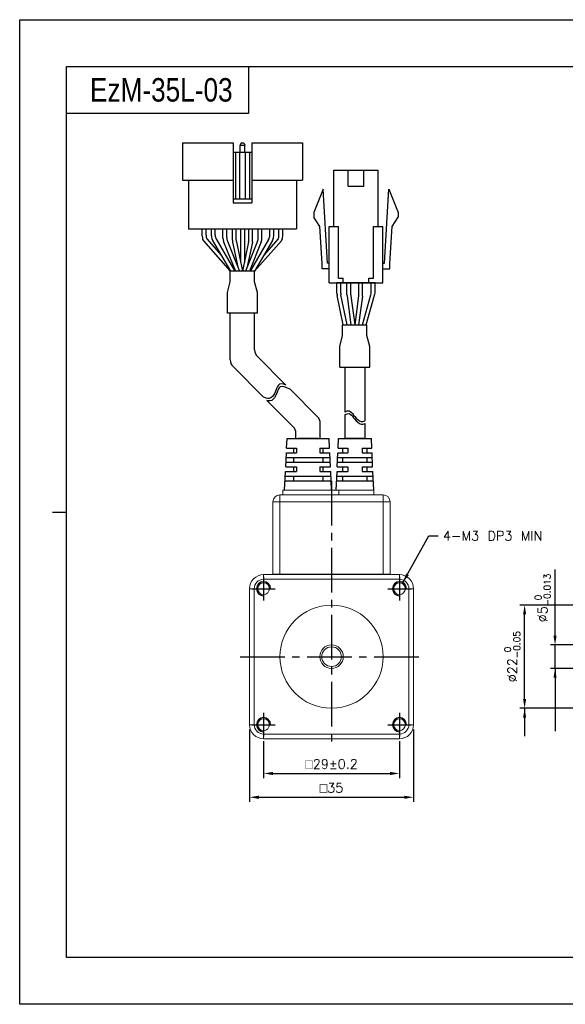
# Model space of a CAD drawing. Header units: millimetres. Extents: x 0 to 297, y 0 to 210.
# Tile 1 of 4: x 0 to 116, y 0 to 210. Entities that reach past the tile are written whole.
import ezdxf

# ---------------------------------------------------------------- set-up
doc = ezdxf.new("R2010")
doc.units = ezdxf.units.MM
doc.header["$PDSIZE"] = -1
doc.linetypes.add('CENTER2', pattern=[28.575, 19.05, -3.175, 3.175, -3.175])
doc.layers.add('2\\M+5CFB8\\M+5CFDF\\M+5B2E3', color=7, linetype='Continuous')
doc.layers.add('DIM', color=3, linetype='Continuous')
doc.styles.add('H', font='txt')
doc.styles.get("Standard").update_dxf_attribs({"font": 'txt.shx', "bigfont": 'whgtxt.shx'})
doc.dimstyles.new('ISO-25', dxfattribs={"dimtxt": 2.5, "dimasz": 2.5, "dimexe": 1.25, "dimexo": 0.625, "dimtad": 1, "dimtxsty": 'Standard', "dimcen": 2.5, "dimadec": 0, "dimazin": 0, "dimtfac": 1, "dimtmove": 0, "dimatfit": 3, "dimfxl": 0, "dimarcsym": 0})

# ---------------------------------------------------------------- blocks, each defined once
blk = doc.blocks.new('*D172')
at = {"color": 8, "lineweight": -2}
for p, q in [((52.03, 56.14), (52.03, 48.24)), ((81.03, 56.14), (81.03, 48.24)), ((54.03, 49.24), (79.03, 49.24))]:
    blk.add_line(p, q, dxfattribs=at)
at = {"color": 8}
for points in [[(54.03, 49.57), (54.03, 48.9), (52.03, 49.24)], [(79.03, 49.57), (79.03, 48.9), (81.03, 49.24)]]:
    blk.add_solid(points, dxfattribs=at)
at = {"layer": 'Defpoints', "color": 0}
for p in [(52.03, 57.14), (81.03, 57.14), (81.03, 49.24)]:
    blk.add_point(p, dxfattribs=at)
at = {"color": 3, "insert": (66.53, 51.24), "char_height": 2, "attachment_point": 5}
blk.add_mtext('\\A1;{\\Famgdt|c129;o}29±0.2', dxfattribs=at)
blk = doc.blocks.new('*D173')
at = {"color": 8, "lineweight": -2}
for p, q in [((49.03, 58.64), (49.03, 43.16)), ((84.03, 58.64), (84.03, 43.16)), ((51.03, 44.16), (82.03, 44.16))]:
    blk.add_line(p, q, dxfattribs=at)
at = {"color": 8}
for points in [[(51.03, 44.49), (51.03, 43.82), (49.03, 44.16)], [(82.03, 44.49), (82.03, 43.82), (84.03, 44.16)]]:
    blk.add_solid(points, dxfattribs=at)
at = {"layer": 'Defpoints', "color": 0}
for p in [(49.03, 59.64), (84.03, 59.64), (84.03, 44.16)]:
    blk.add_point(p, dxfattribs=at)
at = {"color": 3, "insert": (66.53, 46.16), "char_height": 2, "attachment_point": 5}
blk.add_mtext('\\A1;{\\Famgdt|c129;o}35', dxfattribs=at)
blk = doc.blocks.new('*D174')
at = {"color": 8, "lineweight": -2}
for p, q in [((137.28, 85.14), (106.73, 85.14)), ((107.73, 65.14), (107.73, 83.14)), ((137.28, 63.14), (106.73, 63.14))]:
    blk.add_line(p, q, dxfattribs=at)
at = {"color": 8}
for points in [[(107.39, 83.14), (108.06, 83.14), (107.73, 85.14)], [(107.39, 65.14), (108.06, 65.14), (107.73, 63.14)]]:
    blk.add_solid(points, dxfattribs=at)
at = {"layer": 'Defpoints', "color": 0}
for p in [(107.73, 85.14), (138.28, 85.14), (138.28, 63.14)]:
    blk.add_point(p, dxfattribs=at)
at = {"color": 3, "insert": (105.09, 74.14), "char_height": 2, "attachment_point": 5, "rotation": 90}
blk.add_mtext('\\A1;%%C22{\\H1.400000;\\S 0^ -0.05;}', dxfattribs=at)
blk = doc.blocks.new('*D175')
at = {"color": 8, "lineweight": -2}
for p, q in [((114.22, 78.64), (114.22, 92.71)), ((119.78, 76.64), (113.22, 76.64)), ((114.22, 71.64), (114.22, 76.64)), ((119.78, 71.64), (113.22, 71.64)), ((114.22, 69.64), (114.22, 67.64))]:
    blk.add_line(p, q, dxfattribs=at)
at = {"color": 8}
for points in [[(113.88, 78.64), (114.55, 78.64), (114.22, 76.64)], [(113.88, 69.64), (114.55, 69.64), (114.22, 71.64)]]:
    blk.add_solid(points, dxfattribs=at)
at = {"layer": 'Defpoints', "color": 0}
for p in [(114.22, 76.64), (120.78, 76.64), (120.78, 71.64)]:
    blk.add_point(p, dxfattribs=at)
at = {"color": 3, "insert": (111.58, 86.67), "char_height": 2, "attachment_point": 5, "rotation": 90}
blk.add_mtext('\\A1;%%C5{\\H1.400000;\\S 0^ -0.013;}', dxfattribs=at)

msp = doc.modelspace()

# ---------------------------------------------------------------- linework, layer by layer
for p, q in [((48.8288, 200), (48.8288, 190)), ((48.8288, 190), (10, 190)), ((45.5314, 183.7632), (45.5314, 170.9632)), ((47.2314, 183.7632), (47.0314, 183.2632)), ((47.0314, 181.7632), (47.0314, 183.2632)), ((47.0314, 183.2632), (48.0314, 183.2632)), ((47.2314, 183.7632), (47.8314, 183.7632)), ((47.8314, 183.7632), (48.0314, 183.2632)), ((48.0314, 181.7632), (48.0314, 183.2632)), ((49.5314, 183.7632), (49.5314, 170.9632)), ((49.5314, 183.7632), (60.3314, 183.7632)), ((60.3314, 183.7632), (60.3314, 175.7632)), ((45.5314, 181.7632), (49.5314, 181.7632)), ((46.0314, 181.7632), (46.0314, 171.7632)), ((46.9314, 181.7632), (46.9314, 171.7632)), ((48.1314, 181.7632), (48.1314, 171.7632)), ((49.0314, 181.7632), (49.0314, 171.7632)), ((67.0011, 165.8861), (67.0011, 177.8861)), ((70.0511, 174.4861), (70.0511, 177.8861)), ((73.4511, 174.4861), (73.4511, 177.8861)), ((76.5011, 165.8861), (76.5011, 177.8861)), ((34.7314, 175.7632), (45.5314, 175.7632)), ((36.0314, 175.7632), (36.0314, 165.3632)), ((49.5314, 175.7632), (60.3314, 175.7632)), ((59.0314, 175.7632), (59.0314, 165.3632)), ((64.7511, 173.8861), (62.7511, 168.8861)), ((65.7011, 158.0861), (64.7511, 173.8861)), ((77.8011, 158.0861), (78.7511, 173.8861)), ((78.7511, 173.8861), (80.7511, 168.8861)), ((45.5314, 171.7632), (49.5314, 171.7632)), ((45.5314, 170.9632), (49.5314, 170.9632)), ((62.7511, 168.8861), (62.7511, 167.8861)), ((80.7511, 168.8861), (80.7511, 167.8861)), ((64.0283, 165.914), (62.7511, 167.8861)), ((64.5033, 158.014), (64.0283, 165.914)), ((78.9989, 158.014), (79.4739, 165.914)), ((79.4739, 165.914), (80.7511, 167.8861)), ((36.0314, 165.3632), (59.0314, 165.3632)), ((40.8906, 165.3632), (54.1906, 165.3632)), ((47.1406, 165.3632), (47.1406, 158.246)), ((47.9406, 165.3632), (47.9406, 158.246)), ((66.0011, 153.8861), (66.0011, 165.8861)), ((68.0011, 154.8861), (68.0011, 165.8861)), ((75.5011, 154.8861), (75.5011, 165.8861)), ((77.5011, 153.8861), (77.5011, 165.8861)), ((64.5011, 156.8861), (64.5011, 158.0861)), ((79.0011, 156.8861), (79.0011, 158.0861)), ((67.6948, 151.6064), (67.6948, 153.8861)), ((75.8074, 153.8861), (67.6948, 153.8861)), ((68.4948, 151.6876), (68.4948, 153.8861)), ((69.0011, 153.8861), (69.0011, 154.8861)), ((74.5011, 153.8861), (74.5011, 154.8861)), ((75.0074, 151.8787), (75.0074, 153.8861)), ((75.8074, 151.768), (75.8074, 153.8861)), ((69.0321, 144.8861), (67.7356, 151.2044)), ((69.8488, 144.8861), (68.5356, 151.2856)), ((73.1131, 144.8861), (74.9323, 151.3357)), ((73.9444, 144.8861), (75.7323, 151.2251)), ((44.9314, 137.4199), (44.9314, 147.3788)), ((50.1314, 147.3788), (44.9314, 147.3788)), ((50.1314, 139.5738), (50.1314, 147.3788)), ((50.7171, 138.1596), (56.8062, 132.0706)), ((45.5171, 136.0057), (51.9327, 129.5901)), ((69.3402, 135.9017), (69.3402, 126.2756)), ((73.6402, 135.9017), (73.6402, 124.4598)), ((57.7606, 131.1162), (63.5482, 125.3285)), ((52.7643, 128.7585), (58.3482, 123.1746)), ((64.134, 120.641), (64.134, 123.9143)), ((69.3402, 125.7011), (69.3402, 120.641)), ((73.6402, 123.8854), (73.6402, 120.641)), ((56.9431, 118.641), (57.034, 120.641)), ((57.034, 120.641), (66.034, 120.641)), ((58.934, 120.641), (58.934, 121.7604)), ((58.934, 120.641), (64.2222, 120.641)), ((61.5778, 120.641), (59.384, 120.641)), ((59.384, 120.641), (63.684, 120.641)), ((66.1249, 118.641), (66.034, 120.641)), ((67.9431, 118.641), (68.034, 120.641)), ((68.034, 120.641), (75.034, 120.641)), ((71.534, 120.641), (69.3402, 120.641)), ((69.3402, 120.641), (73.6402, 120.641)), ((75.1249, 118.641), (75.034, 120.641)), ((56.7613, 114.641), (56.8977, 117.641)), ((56.8977, 117.641), (59.034, 117.641)), ((56.9431, 118.641), (59.034, 118.641)), ((58.384, 118.641), (58.384, 117.641)), ((59.034, 118.641), (59.034, 117.641)), ((64.034, 118.641), (66.1249, 118.641)), ((64.034, 118.641), (66.1249, 118.641)), ((64.034, 118.641), (64.034, 117.641)), ((64.034, 117.641), (66.1704, 117.641)), ((64.034, 117.641), (66.1704, 117.641)), ((64.684, 118.641), (64.684, 117.641)), ((66.3067, 114.641), (66.1704, 117.641)), ((67.7613, 114.641), (67.8977, 117.641)), ((67.8977, 117.641), (70.034, 117.641)), ((67.9431, 118.641), (70.034, 118.641)), ((68.934, 117.641), (68.934, 118.641)), ((70.034, 118.641), (70.034, 117.641)), ((73.034, 118.641), (75.1249, 118.641)), ((73.034, 118.641), (75.1249, 118.641)), ((73.034, 118.641), (73.034, 117.641)), ((73.034, 117.641), (75.1704, 117.641)), ((73.034, 117.641), (75.1704, 117.641)), ((74.134, 117.641), (74.134, 118.641)), ((75.3067, 114.641), (75.1704, 117.641)), ((56.8067, 115.641), (66.2613, 115.641)), ((56.8522, 116.641), (66.2158, 116.641)), ((58.384, 116.641), (58.384, 115.641)), ((64.684, 116.641), (64.684, 115.641)), ((67.8067, 115.641), (75.2613, 115.641)), ((67.8522, 116.641), (75.2158, 116.641)), ((68.934, 115.641), (68.934, 116.641)), ((74.134, 115.641), (74.134, 116.641)), ((56.534, 109.641), (56.7158, 113.641)), ((56.7158, 113.641), (59.034, 113.641)), ((56.7613, 114.641), (59.034, 114.641)), ((58.384, 114.641), (58.384, 113.641)), ((59.034, 114.641), (59.034, 113.641)), ((64.034, 114.641), (66.3067, 114.641)), ((64.034, 114.641), (64.034, 113.641)), ((64.034, 113.641), (66.3522, 113.641)), ((64.684, 114.641), (64.684, 113.641)), ((66.534, 109.641), (66.3522, 113.641)), ((67.534, 109.641), (67.7158, 113.641)), ((67.7158, 113.641), (70.034, 113.641)), ((67.7613, 114.641), (70.034, 114.641)), ((68.934, 113.641), (68.934, 114.641)), ((70.034, 114.641), (70.034, 113.641)), ((73.034, 114.641), (75.3067, 114.641)), ((73.034, 114.641), (73.034, 113.641)), ((73.034, 113.641), (75.3522, 113.641)), ((74.134, 113.641), (74.134, 114.641)), ((75.534, 109.641), (75.3522, 113.641)), ((56.6249, 111.641), (66.4431, 111.641)), ((56.6704, 112.641), (66.3977, 112.641)), ((58.384, 112.641), (58.384, 111.641)), ((64.684, 112.641), (64.684, 111.641)), ((67.6249, 111.641), (75.4431, 111.641)), ((67.6704, 112.641), (75.3977, 112.641)), ((68.934, 111.641), (68.934, 112.641)), ((74.134, 111.641), (74.134, 112.641))]:
    msp.add_line(p, q)
at = {"color": 0}
for p, q in [((34.7314, 183.7632), (34.7314, 175.7632)), ((34.7314, 183.7632), (45.5314, 183.7632)), ((38.9528, 163.8176), (38.9528, 165.3632)), ((39.7528, 164.0346), (39.7528, 165.3632)), ((40.8906, 163.8898), (40.8906, 165.3632)), ((41.6906, 164.1069), (41.6906, 165.3632)), ((43.3721, 163.3692), (43.3721, 165.3632)), ((44.1721, 163.5234), (44.1721, 165.3632)), ((45.3906, 162.9822), (45.3906, 165.3632)), ((46.1906, 163.027), (46.1906, 165.3632)), ((48.8906, 163.027), (48.8906, 165.3632)), ((49.6906, 162.9832), (49.6906, 165.3632)), ((50.8906, 163.5234), (50.8906, 165.3632)), ((51.6906, 163.3692), (51.6906, 165.3632)), ((53.3906, 164.1069), (53.3906, 165.3632)), ((54.1906, 163.8898), (54.1906, 165.3632)), ((55.31, 164.0346), (55.31, 165.3632)), ((56.11, 163.8176), (56.11, 165.3632)), ((41.1649, 162.879), (44.9813, 156.3632)), ((41.9649, 163.0961), (45.9084, 156.3632)), ((43.5154, 162.6259), (46.0228, 156.3632)), ((44.3154, 162.7801), (46.8846, 156.3632)), ((50.7473, 162.7801), (48.1782, 156.3632)), ((51.5473, 162.6259), (49.0399, 156.3632)), ((53.1164, 163.0961), (49.1728, 156.3632)), ((53.9164, 162.879), (50.0999, 156.3632)), ((50.1312, 156.3632), (44.9319, 156.3632)), ((44.9319, 154.1145), (44.9319, 156.3632)), ((50.1312, 154.1145), (50.1312, 156.3632)), ((44.3115, 151.7885), (44.9319, 154.1145)), ((50.7512, 151.7899), (50.1312, 154.1145)), ((69.8309, 151.2915), (69.8309, 153.8861)), ((70.6309, 151.3445), (70.6309, 153.8861)), ((72.3309, 151.3445), (72.3309, 153.8861)), ((73.1309, 151.2915), (73.1309, 153.8861)), ((44.3115, 147.3788), (44.3115, 151.7885)), ((50.7512, 147.3788), (50.7512, 151.7899)), ((69.8484, 151.028), (70.6648, 144.8861)), ((70.6484, 151.0809), (71.4719, 144.8861)), ((72.3135, 151.0809), (71.49, 144.8861)), ((73.1135, 151.028), (72.2971, 144.8861)), ((50.7512, 147.3788), (44.3115, 147.3788)), ((68.8904, 144.8861), (74.0897, 144.8861)), ((68.8904, 142.6374), (68.8904, 144.8861)), ((74.0897, 142.6374), (74.0897, 144.8861)), ((68.2703, 140.3128), (68.8904, 142.6374)), ((74.7101, 140.3114), (74.0897, 142.6374)), ((68.2703, 135.9017), (68.2703, 140.3128)), ((74.7101, 135.9017), (74.7101, 140.3114)), ((68.2703, 135.9017), (74.7101, 135.9017)), ((55.813, 132.3278), (55.4367, 132.2405)), ((56.2558, 132.2729), (55.813, 132.3278)), ((54.4039, 130.3135), (54.1719, 129.9243)), ((54.601, 130.7408), (54.4039, 130.3135)), ((54.7457, 131.1141), (54.601, 130.7408)), ((54.8837, 131.4737), (54.7457, 131.1141)), ((54.9081, 130.5631), (54.7634, 130.1898)), ((55.0332, 131.7967), (54.8837, 131.4737)), ((55.0461, 130.9226), (54.9081, 130.5631)), ((55.2118, 132.06), (55.0332, 131.7967)), ((55.1956, 131.2457), (55.0461, 130.9226)), ((55.3741, 131.509), (55.1956, 131.2457)), ((55.4367, 132.2405), (55.2118, 132.06)), ((55.5991, 131.6895), (55.3741, 131.509)), ((55.9754, 131.7767), (55.5991, 131.6895)), ((56.4182, 131.7218), (55.9754, 131.7767)), ((56.7246, 132.1121), (56.2558, 132.2729)), ((56.887, 131.5611), (56.4182, 131.7218)), ((56.8062, 132.0706), (56.7246, 132.1121)), ((57.7606, 131.1162), (56.887, 131.5611)), ((52.5829, 129.314), (51.9327, 129.5901)), ((52.9253, 129.2334), (52.5829, 129.314)), ((53.0876, 128.6823), (52.7643, 128.7585)), ((53.2533, 129.2365), (52.9253, 129.2334)), ((53.4157, 128.6854), (53.0876, 128.6823)), ((53.5983, 129.3608), (53.2533, 129.2365)), ((53.7607, 128.8098), (53.4157, 128.6854)), ((53.904, 129.5985), (53.5983, 129.3608)), ((54.0664, 129.0474), (53.7607, 128.8098)), ((54.1719, 129.9243), (53.904, 129.5985)), ((54.3342, 129.3733), (54.0664, 129.0474)), ((54.5663, 129.7625), (54.3342, 129.3733)), ((54.7634, 130.1898), (54.5663, 129.7625)), ((69.3402, 126.2756), (69.4697, 126.3674)), ((69.4697, 126.3674), (69.8789, 126.5452)), ((69.8789, 126.5452), (70.2646, 126.5679)), ((70.2646, 126.5679), (70.5313, 126.4584)), ((70.5313, 126.4584), (70.777, 126.2563)), ((70.777, 126.2563), (71.0117, 125.9887)), ((69.3402, 125.7011), (69.4697, 125.7929)), ((69.4697, 125.7929), (69.8789, 125.9708)), ((69.8789, 125.9708), (70.2646, 125.9935)), ((70.2646, 125.9935), (70.5313, 125.8839)), ((70.5313, 125.8839), (70.777, 125.6818)), ((70.777, 125.6818), (71.0117, 125.4142)), ((71.0117, 125.9887), (71.2457, 125.6828)), ((71.0117, 125.4142), (71.2457, 125.1083)), ((71.2457, 125.6828), (71.49, 125.3656)), ((71.2457, 125.1083), (71.49, 124.7911)), ((71.49, 125.3656), (71.7999, 125.0115)), ((71.49, 124.7911), (71.7999, 124.437)), ((71.7999, 125.0115), (72.1325, 124.7037)), ((71.7999, 124.437), (72.1325, 124.1293)), ((72.1325, 124.7037), (72.4815, 124.4669)), ((72.1325, 124.1293), (72.4815, 123.8924)), ((72.4815, 124.4669), (72.8419, 124.3254)), ((72.8419, 124.3254), (73.208, 124.3036)), ((73.208, 124.3036), (73.5236, 124.3934)), ((73.5236, 124.3934), (73.6402, 124.4598)), ((72.4815, 123.8924), (72.8419, 123.7509)), ((72.8419, 123.7509), (73.208, 123.7291)), ((73.208, 123.7291), (73.5236, 123.8189)), ((73.5236, 123.8189), (73.6402, 123.8854))]:
    msp.add_line(p, q, dxfattribs=at)
at = {"lineweight": 35}
for p, q in [((63.684, 120.641), (61.5778, 120.641)), ((73.6402, 120.641), (71.534, 120.641))]:
    msp.add_line(p, q, dxfattribs=at)
at = {"color": 1, "linetype": 'CENTER2', "ltscale": 0.5}
for p, q in [((66.534, 111.641), (66.534, 54.641)), ((52.034, 91.141), (52.034, 86.141)), ((81.034, 91.141), (81.034, 86.141)), ((49.534, 88.641), (54.534, 88.641)), ((78.534, 88.641), (83.534, 88.641)), ((47.034, 74.141), (86.034, 74.141)), ((52.034, 62.141), (52.034, 57.141)), ((81.034, 62.141), (81.034, 57.141)), ((49.534, 59.641), (54.534, 59.641)), ((78.534, 59.641), (83.534, 59.641))]:
    msp.add_line(p, q, dxfattribs=at)
at = {"color": 7, "linetype": 'Continuous', "lineweight": 15}
for p, q in [((56.134, 109.641), (56.134, 108.641)), ((56.134, 109.641), (66.55, 109.641)), ((66.55, 109.641), (66.55, 108.641)), ((66.55, 109.641), (68.0699, 109.641)), ((68.0699, 109.641), (68.0699, 108.641)), ((68.0699, 109.641), (75.534, 109.641)), ((75.534, 109.641), (75.534, 108.641)), ((54.034, 107.141), (55.534, 107.141)), ((54.034, 91.741), (54.034, 107.141)), ((55.534, 107.141), (55.534, 108.641)), ((55.534, 108.641), (77.534, 108.641)), ((55.534, 107.141), (55.534, 91.741)), ((77.534, 107.141), (55.534, 107.141)), ((77.534, 107.141), (77.534, 108.641)), ((77.534, 91.741), (77.534, 107.141)), ((77.534, 107.141), (79.034, 107.141)), ((79.034, 107.141), (79.034, 91.741)), ((52.034, 91.641), (52.034, 90.641)), ((52.034, 91.641), (81.034, 91.641)), ((81.034, 90.641), (52.034, 90.641)), ((55.534, 91.741), (54.034, 91.741)), ((54.034, 91.641), (54.034, 91.741)), ((55.534, 91.741), (77.534, 91.741)), ((55.534, 91.741), (55.534, 91.641)), ((57.034, 91.741), (57.034, 91.641)), ((76.034, 91.741), (76.034, 91.641)), ((79.034, 91.741), (77.534, 91.741)), ((77.534, 91.741), (77.534, 91.641)), ((79.034, 91.641), (79.034, 91.741)), ((81.034, 90.641), (81.034, 91.641)), ((50.034, 88.641), (49.034, 88.641)), ((49.034, 59.641), (49.034, 88.641)), ((50.034, 88.641), (50.034, 59.641)), ((83.034, 59.641), (83.034, 88.641)), ((84.034, 88.641), (83.034, 88.641)), ((84.034, 88.641), (84.034, 59.641)), ((49.034, 59.641), (50.034, 59.641)), ((83.034, 59.641), (84.034, 59.641)), ((52.034, 57.641), (52.034, 56.641)), ((52.034, 57.641), (81.034, 57.641)), ((81.034, 56.641), (81.034, 57.641)), ((81.034, 56.641), (52.034, 56.641))]:
    msp.add_line(p, q, dxfattribs=at)
at = {"color": 4}
msp.add_line((7, 105), (10, 105), dxfattribs=at)
at = {"color": 6}
msp.add_lwpolyline([(0, 210), (297, 210), (297, 0), (0, 0)], close=True, dxfattribs=at)
at = {"color": 4}
msp.add_lwpolyline([(10, 200), (287, 200), (287, 10), (10, 10)], close=True, dxfattribs=at)
for points in [[(67.0011, 177.8861), (76.5011, 177.8861)], [(70.0511, 174.4861), (73.4511, 174.4861)], [(66.0011, 165.8861), (68.0011, 165.8861)], [(75.5011, 165.8861), (77.5011, 165.8861)], [(66.0011, 158.0861), (65.7011, 158.0861)], [(77.5011, 158.0861), (77.8011, 158.0861)], [(66.0011, 156.8861), (64.5011, 156.8861)], [(66.0011, 156.8861), (64.5011, 156.8861)], [(77.5011, 156.8861), (79.0011, 156.8861)], [(77.5011, 156.8861), (79.0011, 156.8861)], [(66.0011, 153.8861), (77.5011, 153.8861)], [(68.0011, 154.8861), (69.0011, 154.8861)], [(74.5011, 154.8861), (75.5011, 154.8861)]]:
    msp.add_lwpolyline(points)
at = {"color": 7, "linetype": 'Continuous', "lineweight": 15}
for centre, radius in [((52.034, 88.641), 1.25), ((81.034, 88.641), 1.25), ((66.534, 74.141), 11), ((66.534, 74.141), 2.5), ((66.534, 74.141), 2.1), ((52.034, 59.641), 1.25), ((81.034, 59.641), 1.25)]:
    msp.add_circle(centre, radius, dxfattribs=at)
at = {"color": 0}
for centre, start, end in [((40.9528, 163.8176), 180, 210.358277), ((41.7528, 164.0346), 180, 203.791628), ((42.8906, 163.8898), 180, 210.358277), ((43.6906, 164.1069), 180, 210.358277), ((51.3906, 164.1069), 329.641723, 0), ((52.1906, 163.8898), 329.641723, 0), ((53.31, 164.0346), 336.208372, 0), ((54.11, 163.8176), 329.641723, 0), ((45.3721, 163.3692), 180.000001, 201.819992), ((46.1721, 163.5234), 180.000001, 201.819992), ((48.8906, 163.5234), 338.180009, 0), ((49.6906, 163.3692), 338.180009, 0), ((71.8309, 151.2915), 180, 187.571875), ((72.6309, 151.3445), 180, 187.571875), ((70.3309, 151.3445), 352.428125, 0), ((71.1309, 151.2915), 352.428125, 0)]:
    msp.add_arc(centre, 2, start, end, dxfattribs=at)
for centre, start, end in [((47.3906, 162.9822), 180, 192.18873), ((48.1906, 163.027), 180, 191.729285), ((46.8906, 163.027), 348.270715, 0), ((47.6906, 162.9832), 347.756403, 0), ((69.6948, 151.6064), 180, 191.595436), ((70.4948, 151.6876), 180, 191.595436), ((73.0074, 151.8787), 344.249037, 0), ((73.8074, 151.768), 344.249037, 0), ((52.1314, 139.5738), 180, 225), ((46.9314, 137.4199), 180, 225), ((62.134, 123.9143), 0, 45), ((56.934, 121.7604), 360, 45)]:
    msp.add_arc(centre, 2, start, end)
at = {"color": 7, "linetype": 'Continuous', "lineweight": 15}
for centre, radius, start, end in [((55.534, 107.141), 1.5, 90, 180), ((77.534, 107.141), 1.5, 0, 90), ((52.034, 88.641), 3, 90, 180), ((52.034, 88.641), 2, 90, 180), ((81.034, 88.641), 3, 0, 90), ((81.034, 88.641), 2, 0, 90), ((52.034, 59.641), 3, 180, 270), ((52.034, 59.641), 2, 180, 270), ((81.034, 59.641), 2, 270, 0), ((81.034, 59.641), 3, 270, 0)]:
    msp.add_arc(centre, radius, start, end, dxfattribs=at)
at = {"layer": '2\\M+5CFB8\\M+5CFDF\\M+5B2E3', "color": 1}
for centre in [(52.034, 88.641), (81.034, 88.641), (52.034, 59.641), (81.034, 59.641)]:
    msp.add_arc(centre, 1.5, 0, 270, dxfattribs=at)
at = {"layer": 'DIM', "color": 0}
for p, q in [((39.227, 162.8068), (44.9319, 156.3632)), ((39.9227, 163.2278), (42.9892, 159.7642)), ((45.4357, 162.5599), (46.645, 156.9616)), ((46.2324, 162.6205), (47.5315, 156.3632)), ((48.8489, 162.6205), (47.5497, 156.3632)), ((49.6451, 162.559), (48.4455, 157.0309)), ((55.8357, 162.8068), (50.1308, 156.3632)), ((55.14, 163.2278), (52.0735, 159.7642))]:
    msp.add_line(p, q, dxfattribs=at)

# ---------------------------------------------------------------- texts
at = {"insert": (15, 195), "char_height": 5, "attachment_point": 4, "style": 'H'}
msp.add_mtext_dynamic_manual_height_columns('{\\fArial|b0|i0|c0|p34;\\W0.8;EzM-35L-03}', width=125.985451, gutter_width=12.5, heights=[0], dxfattribs=at)
at = {"color": 3, "insert": (90.3066, 100.9307), "char_height": 2, "attachment_point": 1}
msp.add_mtext('\\A1;4-M3 DP3 MIN', dxfattribs=at)

# ---------------------------------------------------------------- dimensions: what is measured, and where the dimension line sits
for base, p1, p2, override, picture, middle in [((114.2164, 76.641), (120.7767, 71.641), (120.7767, 76.641), {"dimtxt": 2, "dimasz": 2, "dimexe": 1, "dimexo": 1, "dimgap": 1, "dimdec": 3, "dimzin": 9, "dimdsep": 46, "dimcen": 0, "dimclrd": 8, "dimclre": 8, "dimclrt": 3, "dimadec": 3, "dimazin": 2, "dimtol": 1, "dimlim": 0, "dimtp": 0, "dimtm": 0.013, "dimtfac": 0.7, "dimtdec": 3, "dimfxl": 0.6, "dimtolj": 1, "dimtzin": 9, "dimarcsym": 1}, '*D175', (111.583, 86.6744)), ((107.7264, 85.141), (138.2767, 63.141), (138.2767, 85.141), {"dimtxt": 2, "dimasz": 2, "dimexe": 1, "dimexo": 1, "dimgap": 1, "dimdec": 3, "dimzin": 9, "dimdsep": 46, "dimcen": 0, "dimclrd": 8, "dimclre": 8, "dimclrt": 3, "dimadec": 3, "dimazin": 2, "dimtol": 1, "dimtm": 0.05, "dimtfac": 0.7, "dimtdec": 3, "dimfxl": 0.6, "dimtolj": 1, "dimtzin": 9, "dimarcsym": 1}, '*D174', (105.0931, 74.141))]:
    dim = msp.add_linear_dim(base=base, p1=p1, p2=p2, angle=90, text='%%C<>', dimstyle='ISO-25', override=override)
    dim.commit()
    dim.dimension.update_dxf_attribs({"geometry": picture, "text_midpoint": middle})
for base, p1, p2, override, picture, middle in [((84.034, 44.1565), (49.034, 59.641), (84.034, 59.641), {"dimtxt": 2, "dimasz": 2, "dimexe": 1, "dimexo": 1, "dimgap": 1, "dimdec": 3, "dimzin": 9, "dimdsep": 46, "dimcen": 0, "dimclrd": 8, "dimclre": 8, "dimclrt": 3, "dimadec": 3, "dimazin": 2, "dimtdec": 3, "dimfxl": 0.6, "dimtolj": 1, "dimtzin": 1, "dimarcsym": 1}, '*D173', (66.534, 46.1565)), ((81.034, 49.2367), (52.034, 57.141), (81.034, 57.141), {"dimtxt": 2, "dimasz": 2, "dimexe": 1, "dimexo": 1, "dimgap": 1, "dimdec": 3, "dimzin": 9, "dimdsep": 46, "dimcen": 0, "dimclrd": 8, "dimclre": 8, "dimclrt": 3, "dimadec": 3, "dimazin": 2, "dimtol": 1, "dimtp": 0.2, "dimtm": 0.2, "dimtdec": 3, "dimfxl": 0.6, "dimtolj": 1, "dimtzin": 9, "dimarcsym": 1}, '*D172', (66.534, 51.2367))]:
    dim = msp.add_linear_dim(base=base, p1=p1, p2=p2, text='{\\Famgdt|c129;o}<>', dimstyle='ISO-25', override=override)
    dim.commit()
    dim.dimension.update_dxf_attribs({"geometry": picture, "text_midpoint": middle})

# ---------------------------------------------------------------- leaders
at = {"annotation_type": 0, "has_hookline": 1, "hookline_direction": 0, "text_width": 21.25}
msp.add_leader([(81.7625, 89.9522), (87.3066, 99.9307), (89.3066, 99.9307)], dimstyle='ISO-25', override={"dimtxt": 2, "dimasz": 2, "dimexe": 1, "dimexo": 1, "dimgap": 1, "dimtad": 0, "dimdec": 3, "dimzin": 9, "dimdsep": 46, "dimcen": 0, "dimclrd": 8, "dimclre": 8, "dimclrt": 3, "dimadec": 3, "dimazin": 2, "dimtdec": 3, "dimfxl": 0.6, "dimtolj": 1, "dimtzin": 1, "dimarcsym": 1}, dxfattribs=at)
for points in [[(114.2164, 71.641), (114.2164, 58.2208)], [(107.7264, 63.141), (107.7264, 57.1564)]]:
    msp.add_leader(points, dimstyle='ISO-25', override={"dimtxt": 2, "dimasz": 2, "dimexe": 1, "dimexo": 1, "dimgap": 1, "dimtad": 0, "dimdec": 3, "dimzin": 9, "dimdsep": 46, "dimcen": 0, "dimclrd": 8, "dimclre": 8, "dimclrt": 3, "dimadec": 3, "dimazin": 2, "dimtdec": 3, "dimfxl": 0.6, "dimtolj": 1, "dimtzin": 1, "dimarcsym": 1})

doc.saveas('drawing.dxf')
